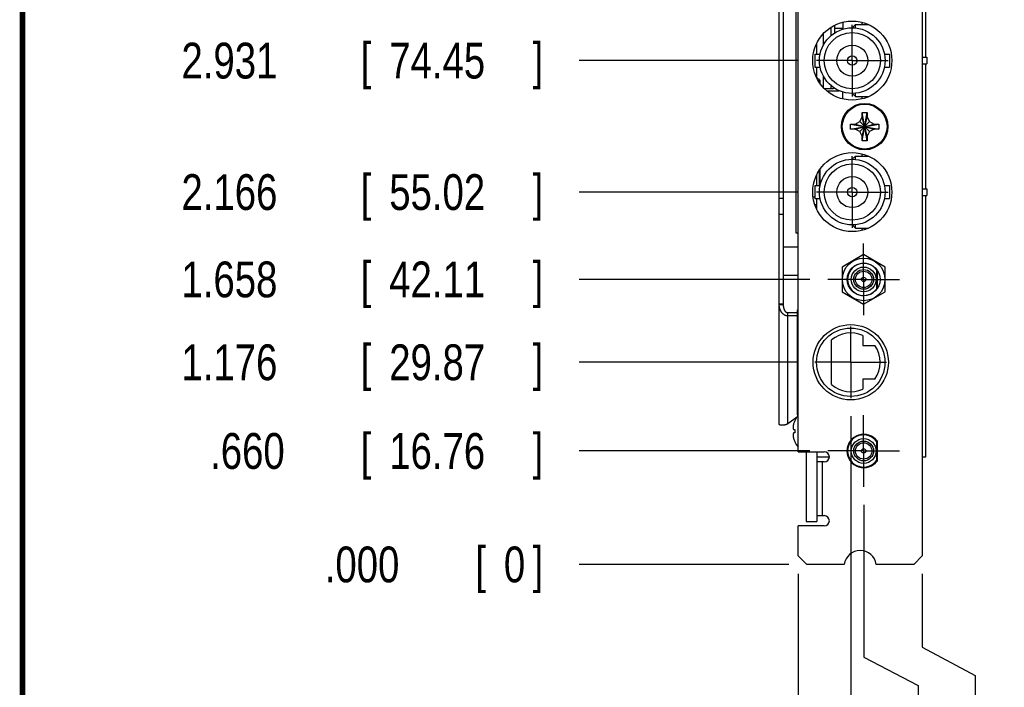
# Model space of a CAD drawing. Header units: inches. Extents: x 0.2 to 16.8, y 0.1 to 10.8.
# Tile 2 of 16: x 0.2 to 3.7, y 3.4 to 5.7. Entities that reach past the tile are written whole.
import ezdxf

# ---------------------------------------------------------------- set-up
doc = ezdxf.new("R2010")
doc.units = ezdxf.units.IN
doc.header["$LTSCALE"] = 0.935
doc.header["$MEASUREMENT"] = 0
doc.linetypes.add('CENTER', pattern=[0.6, 0.375, -0.075, 0.075, -0.075])
doc.layers.get('0').update_dxf_attribs({"linetype": 'CONTINUOUS'})
doc.layers.add('DEFAULT_1', color=7, linetype='CENTER')
doc.layers.add('DIMENSIONS', color=7, linetype='CONTINUOUS')
doc.styles.get("Standard").update_dxf_attribs({"font": 'txt', "width": 0.8})
doc.dimstyles.new('DIMSTYLE_2', dxfattribs={"dimtxt": 0.125, "dimasz": 0.18, "dimexe": 0.18, "dimexo": 0.0625, "dimgap": 0.09, "dimtad": 0, "dimtih": 1, "dimtoh": 1, "dimdec": 3, "dimlfac": 1.666667, "dimzin": 4, "dimdsep": 46, "dimtxsty": 'STANDARD', "dimblk": '_FILLED', "dimblk1": '_FILLED', "dimblk2": '_FILLED', "dimcen": 0.09, "dimadec": 0, "dimazin": 0, "dimtp": 0.01, "dimtm": 0.01, "dimtfac": 1, "dimtdec": 3, "dimtofl": 0, "dimtmove": 0, "dimatfit": 3, "dimldrblk": '_FILLED', "dimfxl": 1, "dimtolj": 1, "dimtzin": 4, "dimarcsym": 0})

# ---------------------------------------------------------------- blocks, each defined once
blk = doc.blocks.new('*D2')
at = {"layer": 'DIMENSIONS', "color": 2, "linetype": 'CONTINUOUS'}
blk.add_line((2.9973, 4.2137), (2.192, 4.2137), dxfattribs=at)
at = {"layer": 'DIMENSIONS', "color": 2, "linetype": 'CONTINUOUS', "width": 0.8}
for s, p in [('.660', (0.9045, 4.1512)), ('[', (1.4295, 4.1512)), ('16.76', (1.5295, 4.1512)), (']', (2.0295, 4.1512))]:
    blk.add_text(s, height=0.125, dxfattribs=at).set_placement(p)
blk = doc.blocks.new('_FILLED')
at = {"color": 0, "linetype": 'BYBLOCK'}
blk.add_solid([(0, 0), (-1, 0.174), (-1, -0.174)], dxfattribs=at)
blk = doc.blocks.new('*D3')
at = {"layer": 'DIMENSIONS', "color": 2, "linetype": 'CONTINUOUS'}
blk.add_line((2.9521, 4.5233), (2.192, 4.5233), dxfattribs=at)
at = {"layer": 'DIMENSIONS', "color": 2, "linetype": 'CONTINUOUS', "width": 0.8}
for s, p in [('1.176', (0.8045, 4.4608)), ('[', (1.4295, 4.4608)), ('29.87', (1.5295, 4.4608)), (']', (2.0295, 4.4608))]:
    blk.add_text(s, height=0.125, dxfattribs=at).set_placement(p)
blk = doc.blocks.new('*D4')
at = {"layer": 'DIMENSIONS', "color": 2, "linetype": 'CONTINUOUS'}
blk.add_line((2.9973, 4.8125), (2.192, 4.8125), dxfattribs=at)
at = {"layer": 'DIMENSIONS', "color": 2, "linetype": 'CONTINUOUS', "width": 0.8}
for s, p in [('[', (1.4295, 4.75)), (']', (2.0295, 4.75)), ('1.658', (0.8045, 4.75)), ('42.11', (1.5295, 4.75))]:
    blk.add_text(s, height=0.125, dxfattribs=at).set_placement(p)
blk = doc.blocks.new('*D5')
at = {"layer": 'DIMENSIONS', "color": 2, "linetype": 'CONTINUOUS'}
blk.add_line((2.9575, 5.1173), (2.192, 5.1173), dxfattribs=at)
at = {"layer": 'DIMENSIONS', "color": 2, "linetype": 'CONTINUOUS', "width": 0.8}
for s, p in [('[', (1.4295, 5.0548)), (']', (2.0295, 5.0548)), ('2.166', (0.8045, 5.0548)), ('55.02', (1.5295, 5.0548))]:
    blk.add_text(s, height=0.125, dxfattribs=at).set_placement(p)
blk = doc.blocks.new('*D6')
at = {"layer": 'DIMENSIONS', "color": 2, "linetype": 'CONTINUOUS'}
blk.add_line((2.9575, 5.5763), (2.192, 5.5763), dxfattribs=at)
at = {"layer": 'DIMENSIONS', "color": 2, "linetype": 'CONTINUOUS', "width": 0.8}
for s, p in [('2.931', (0.8045, 5.5138)), ('[', (1.4295, 5.5138)), ('74.45', (1.5295, 5.5138)), (']', (2.0295, 5.5138))]:
    blk.add_text(s, height=0.125, dxfattribs=at).set_placement(p)
blk = doc.blocks.new('*D7')
at = {"layer": 'DIMENSIONS', "color": 2, "linetype": 'CONTINUOUS'}
blk.add_line((2.9575, 6.0353), (2.192, 6.0353), dxfattribs=at)
at = {"layer": 'DIMENSIONS', "color": 2, "linetype": 'CONTINUOUS', "width": 0.8}
for s, p in [('3.696', (0.8045, 5.9728)), ('[', (1.4295, 5.9728)), ('93.88', (1.5295, 5.9728)), (']', (2.0295, 5.9728))]:
    blk.add_text(s, height=0.125, dxfattribs=at).set_placement(p)
blk = doc.blocks.new('*D8')
at = {"layer": 'DIMENSIONS', "color": 2, "linetype": 'CONTINUOUS'}
blk.add_line((2.9238, 3.8177), (2.192, 3.8177), dxfattribs=at)
at = {"layer": 'DIMENSIONS', "color": 2, "linetype": 'CONTINUOUS', "width": 0.8}
for s, p in [('.000', (1.3045, 3.7552)), ('[', (1.8295, 3.7552)), ('0', (1.9295, 3.7552)), (']', (2.0295, 3.7552))]:
    blk.add_text(s, height=0.125, dxfattribs=at).set_placement(p)
blk = doc.blocks.new('*D9')
at = {"layer": 'DIMENSIONS', "color": 2, "linetype": 'CONTINUOUS'}
for p, q in [((3.1849, 4.0261), (3.1849, 3.4944)), ((3.1849, 3.4944), (3.3749, 3.3948)), ((3.3749, 3.3948), (3.3749, 3.1302))]:
    blk.add_line(p, q, dxfattribs=at)
at = {"layer": 'DIMENSIONS', "color": 2, "linetype": 'CONTINUOUS', "width": 0.8}
for s, p in [(']', (3.4374, 2.9677)), ('9.68', (3.4374, 2.5677)), ('[', (3.4374, 2.4677)), ('.381', (3.4374, 1.9427)), ('2X ', (3.4374, 1.6427))]:
    blk.add_text(s, height=0.125, rotation=90, dxfattribs=at).set_placement(p)
blk = doc.blocks.new('*D10')
at = {"layer": 'DIMENSIONS', "color": 2, "linetype": 'CONTINUOUS'}
for p, q in [((3.3895, 3.7852), (3.3895, 3.5292)), ((3.3895, 3.5292), (3.574, 3.4296)), ((3.574, 3.4296), (3.574, 3.1302))]:
    blk.add_line(p, q, dxfattribs=at)
at = {"layer": 'DIMENSIONS', "color": 2, "linetype": 'CONTINUOUS', "width": 0.8}
for s, p in [(']', (3.6365, 2.9677)), ('18.34', (3.6365, 2.4677)), ('[', (3.6365, 2.3677)), ('.722', (3.6365, 1.8427))]:
    blk.add_text(s, height=0.125, rotation=90, dxfattribs=at).set_placement(p)
blk = doc.blocks.new('*D11')
at = {"layer": 'DIMENSIONS', "color": 2, "linetype": 'CONTINUOUS'}
blk.add_line((3.1397, 4.3357), (3.1397, 3.1302), dxfattribs=at)
at = {"layer": 'DIMENSIONS', "color": 2, "linetype": 'CONTINUOUS', "width": 0.8}
for s, p in [(']', (3.2022, 2.9677)), ('7.77', (3.2022, 2.5677)), ('[', (3.2022, 2.4677)), ('.306', (3.2022, 1.9427))]:
    blk.add_text(s, height=0.125, rotation=90, dxfattribs=at).set_placement(p)
blk = doc.blocks.new('*D12')
at = {"layer": 'DIMENSIONS', "color": 2, "linetype": 'CONTINUOUS'}
blk.add_line((3.1451, 6.2228), (3.1451, 7.1273), dxfattribs=at)
at = {"layer": 'DIMENSIONS', "color": 2, "linetype": 'CONTINUOUS', "width": 0.8}
for s, p in [(']', (3.2076, 8.5148)), ('7.99', (3.2076, 8.1148)), ('[', (3.2076, 8.0148)), ('.315', (3.2076, 7.4898)), ('3X ', (3.2076, 7.1898))]:
    blk.add_text(s, height=0.125, rotation=90, dxfattribs=at).set_placement(p)
blk = doc.blocks.new('*D13')
at = {"layer": 'DIMENSIONS', "color": 2, "linetype": 'CONTINUOUS'}
blk.add_line((2.9563, 3.7852), (2.9563, 3.1302), dxfattribs=at)
at = {"layer": 'DIMENSIONS', "color": 2, "linetype": 'CONTINUOUS', "width": 0.8}
for s, p in [(']', (3.0188, 2.9677)), ('0', (3.0188, 2.8677)), ('[', (3.0188, 2.7677)), ('.000', (3.0188, 2.2427))]:
    blk.add_text(s, height=0.125, rotation=90, dxfattribs=at).set_placement(p)

msp = doc.modelspace()

# ---------------------------------------------------------------- linework, layer by layer
at = {"color": 7, "linetype": 'CONTINUOUS'}
for p, q in [((2.88997, 4.30728), (2.88997, 6.25637)), ((2.95625, 4.21128), (2.95625, 6.19008)), ((3.38945, 6.17148), (3.38945, 3.84768)), ((2.94902, 4.97366), (2.94902, 6.0527)), ((2.90497, 4.72728), (2.90497, 6.02088)), ((3.40085, 6.02358), (3.40085, 5.58798)), ((3.11201, 5.71024), (3.11201, 5.68598)), ((3.17921, 5.70198), (3.17921, 5.70997)), ((3.04351, 5.66963), (3.04351, 5.62924)), ((3.07186, 5.66438), (3.07186, 5.6932)), ((3.08367, 5.673), (3.08367, 5.69982)), ((3.08367, 5.68941), (3.11201, 5.68941)), ((3.14511, 5.69088), (3.15621, 5.70198)), ((3.15621, 5.69034), (3.15621, 5.70198)), ((3.15621, 5.70198), (3.20199, 5.70198)), ((3.02165, 5.59908), (3.02165, 5.6379)), ((3.01491, 5.59908), (3.01491, 5.55348)), ((3.01491, 5.59908), (3.0328, 5.59908)), ((3.25742, 5.59908), (3.27531, 5.59908)), ((3.27531, 5.59908), (3.27531, 5.55348)), ((3.38945, 5.58798), (3.40491, 5.58798)), ((3.40491, 5.58798), (3.40491, 5.56458)), ((3.01491, 5.55348), (3.0328, 5.55348)), ((3.02165, 5.51466), (3.02165, 5.55348)), ((3.25742, 5.55348), (3.27531, 5.55348)), ((3.38945, 5.56458), (3.40491, 5.56458)), ((3.40085, 5.56458), (3.40085, 5.12898)), ((3.03139, 5.50808), (3.03139, 5.4981)), ((3.04351, 5.52331), (3.04351, 5.48293)), ((3.07894, 5.47738), (3.0489, 5.47738)), ((3.05583, 5.47107), (3.09969, 5.47107)), ((3.07186, 5.47738), (3.07186, 5.48818)), ((3.07894, 5.48274), (3.07894, 5.47738)), ((3.11201, 5.44232), (3.11201, 5.46659)), ((3.14511, 5.46168), (3.15621, 5.45058)), ((3.15621, 5.45058), (3.15621, 5.46222)), ((3.15621, 5.45058), (3.20199, 5.45058)), ((3.17921, 5.44259), (3.17921, 5.45058)), ((3.17991, 5.37888), (3.17991, 5.39497)), ((3.17994, 5.29625), (3.19668, 5.3955)), ((3.19668, 5.29625), (3.17994, 5.3955)), ((3.19671, 5.39497), (3.19671, 5.37888)), ((3.15531, 5.35428), (3.1709, 5.36328)), ((3.1709, 5.36328), (3.17991, 5.37888)), ((3.1709, 5.32848), (3.20571, 5.36328)), ((3.20571, 5.32848), (3.1709, 5.36328)), ((3.17991, 5.31288), (3.19671, 5.37888)), ((3.19671, 5.31288), (3.17991, 5.37888)), ((3.19671, 5.37888), (3.20571, 5.36328)), ((3.20571, 5.36328), (3.22131, 5.35428)), ((3.13868, 5.33751), (3.23793, 5.35425)), ((3.13868, 5.35425), (3.23793, 5.33751)), ((3.13922, 5.35428), (3.15531, 5.35428)), ((3.15531, 5.33748), (3.13922, 5.33748)), ((3.15531, 5.33748), (3.22131, 5.35428)), ((3.15531, 5.35428), (3.22131, 5.33748)), ((3.1709, 5.32848), (3.15531, 5.33748)), ((3.17991, 5.31288), (3.1709, 5.32848)), ((3.20571, 5.32848), (3.19671, 5.31288)), ((3.22131, 5.33748), (3.20571, 5.32848)), ((3.22131, 5.35428), (3.23739, 5.35428)), ((3.23739, 5.33748), (3.22131, 5.33748)), ((3.17991, 5.29679), (3.17991, 5.31288)), ((3.19671, 5.31288), (3.19671, 5.29679)), ((3.14511, 5.23188), (3.15621, 5.24298)), ((3.15621, 5.23134), (3.15621, 5.24298)), ((3.15621, 5.24298), (3.20199, 5.24298)), ((3.17921, 5.24298), (3.17921, 5.25097)), ((3.03139, 5.19546), (3.03139, 5.14008)), ((3.02165, 5.14008), (3.02165, 5.1789)), ((3.01491, 5.14008), (3.01491, 5.09448)), ((3.01491, 5.14008), (3.0328, 5.14008)), ((3.25742, 5.14008), (3.27531, 5.14008)), ((3.27531, 5.14008), (3.27531, 5.09448)), ((3.38945, 5.12898), (3.40491, 5.12898)), ((3.40491, 5.12898), (3.40491, 5.10558)), ((3.00809, 5.10108), (3.01491, 5.10108)), ((3.01491, 5.09448), (3.0328, 5.09448)), ((3.02165, 5.05566), (3.02165, 5.09448)), ((3.25742, 5.09448), (3.27531, 5.09448)), ((3.38945, 5.10558), (3.40491, 5.10558)), ((3.40085, 5.10558), (3.40085, 4.19268)), ((3.14511, 5.00268), (3.15621, 4.99158)), ((3.15621, 4.99158), (3.15621, 5.00322)), ((3.15621, 4.99158), (3.20199, 4.99158)), ((3.17921, 4.98359), (3.17921, 4.99158)), ((2.95625, 4.97366), (2.94902, 4.97366)), ((2.90497, 4.92617), (2.95625, 4.92617)), ((3.18485, 4.89908), (3.10985, 4.85578)), ((3.25985, 4.85578), (3.18485, 4.89908)), ((3.10985, 4.85578), (3.10985, 4.76918)), ((3.23075, 4.78022), (3.23075, 4.84473)), ((3.25985, 4.76918), (3.25985, 4.85578)), ((2.90497, 4.82719), (2.95625, 4.82719)), ((3.23255, 4.78129), (3.23255, 4.84367)), ((3.10985, 4.76918), (3.18485, 4.72588)), ((3.18485, 4.72588), (3.25985, 4.76918)), ((2.88997, 4.72728), (2.90497, 4.72728)), ((2.95431, 4.69546), (2.91997, 4.69546)), ((2.95431, 4.68485), (2.91997, 4.68485)), ((2.95431, 4.70628), (2.95625, 4.70628)), ((2.95431, 4.34028), (2.95431, 4.70628)), ((3.18171, 4.61689), (3.18171, 4.58238)), ((3.07311, 4.44523), (3.07311, 4.60133)), ((3.18171, 4.58238), (3.22358, 4.58238)), ((3.22358, 4.46418), (3.18171, 4.46418)), ((3.18171, 4.46418), (3.18171, 4.42967)), ((2.95445, 4.33242), (2.91997, 4.30803)), ((2.95431, 4.34028), (2.95625, 4.34028)), ((2.94027, 4.28838), (2.9443, 4.28838)), ((2.9443, 4.27698), (2.94027, 4.27698)), ((3.23075, 4.18142), (3.23075, 4.24593)), ((3.23255, 4.17981), (3.23255, 4.24755)), ((2.95625, 4.21128), (3.04715, 4.21128)), ((2.98445, 4.21128), (2.98445, 3.96768)), ((3.02165, 4.21128), (3.02165, 3.96768)), ((3.06513, 4.19268), (3.02165, 4.19268)), ((3.40085, 4.19268), (3.38945, 4.19268)), ((3.04715, 4.17528), (3.02165, 4.17528)), ((3.02165, 3.98808), (3.04715, 3.98808)), ((3.04715, 3.95208), (2.95625, 3.95208)), ((2.95625, 3.84768), (2.95625, 3.95208)), ((2.98445, 3.96768), (3.02165, 3.96768)), ((2.95625, 3.84768), (2.98625, 3.81768)), ((3.11715, 3.81768), (2.98625, 3.81768)), ((3.35945, 3.81768), (3.22856, 3.81768)), ((3.35945, 3.81768), (3.38945, 3.84768))]:
    msp.add_line(p, q, dxfattribs=at)
at = {"color": 9, "linetype": 'CONTINUOUS'}
for p, q in [((3.02998, 5.5104), (3.02998, 5.50025)), ((3.02998, 5.19331), (3.02998, 5.14008)), ((2.88997, 5.09557), (2.90497, 5.09557)), ((3.02165, 5.07288), (3.01448, 5.07288)), ((2.88997, 5.04048), (2.90497, 5.04048)), ((2.89007, 4.72368), (2.90502, 4.72458)), ((2.91997, 4.30803), (2.91997, 4.69546)), ((2.95445, 4.34028), (2.95445, 4.33242)), ((3.03965, 4.17528), (3.03965, 3.98808))]:
    msp.add_line(p, q, dxfattribs=at)
at = {"color": 7, "linetype": 'CONTINUOUS', "const_width": 0.02}
msp.add_lwpolyline([(0.25, 10.75859), (0.25, 0.25859)], dxfattribs=at)
at = {"color": 7, "linetype": 'CONTINUOUS'}
for centre, radius in [((3.14511, 5.57628), 0.138), ((3.14511, 5.57628), 0.1146), ((3.14511, 5.57628), 0.0981), ((3.14511, 5.57628), 0.054), ((3.14511, 5.57628), 0.0165), ((3.18831, 5.34588), 0.081), ((3.14511, 5.11728), 0.138), ((3.14511, 5.11728), 0.1146), ((3.14511, 5.11728), 0.0981), ((3.14511, 5.11728), 0.054), ((3.14511, 5.11728), 0.0165), ((3.18485, 4.81248), 0.0744), ((3.18485, 4.81248), 0.057), ((3.18485, 4.81248), 0.0432), ((3.18485, 4.81248), 0.0345), ((3.18485, 4.81248), 0.0285), ((3.18485, 4.81248), 0.00762), ((3.13971, 4.52328), 0.1314), ((3.13971, 4.52328), 0.1194), ((3.18485, 4.21368), 0.0432), ((3.18485, 4.21368), 0.0345), ((3.18485, 4.21368), 0.0285), ((3.18485, 4.21368), 0.00762)]:
    msp.add_circle(centre, radius, dxfattribs=at)
at = {"color": 9, "linetype": 'CONTINUOUS'}
msp.add_circle((3.18831, 5.34588), 0.07821, dxfattribs=at)
at = {"color": 7, "linetype": 'CONTINUOUS'}
for centre, radius, start, end in [((3.18485, 4.81248), 0.0561, 35.0968, 324.9032), ((3.13971, 4.52328), 0.1026, 65.83557, 130.4755), ((3.13971, 4.52328), 0.1026, 324.82867, 35.17133), ((3.13971, 4.52328), 0.1026, 229.5245, 294.16443), ((3.02577, 4.28268), 0.08913, 156.0708, 163.57737), ((3.02577, 4.28268), 0.08932, 148.92933, 155.79899), ((3.18485, 4.21368), 0.0585, 35.37459, 324.62541), ((3.18485, 4.21368), 0.0561, 35.0968, 324.9032), ((3.02577, 4.28268), 0.08913, 196.42263, 203.9292), ((3.02577, 4.28268), 0.08932, 204.20101, 218.87622), ((3.04715, 4.19328), 0.018, 270, 90), ((3.04715, 3.97008), 0.018, 270, 90), ((3.17285, 3.80988), 0.05625, 7.9707, 172.0293)]:
    msp.add_arc(centre, radius, start, end, dxfattribs=at)
for points, knots in [([(3.02998, 5.5104), (3.0283, 5.51134), (3.02549, 5.51301), (3.02275, 5.51477), (3.02164, 5.51552)], [0, 0, 0, 0, 0.5899754, 1, 1, 1, 1]), ([(3.03139, 5.50808), (3.03139, 5.50818), (3.03138, 5.50839), (3.03132, 5.5087), (3.03123, 5.509), (3.03109, 5.50928), (3.03093, 5.50955), (3.03073, 5.5098), (3.03051, 5.51003), (3.03026, 5.51023), (3.03007, 5.51035), (3.02998, 5.5104)], [0, 0, 0, 0, 0.1088874, 0.2179504, 0.328075, 0.4388464, 0.5496745, 0.6609371, 0.7736182, 0.8869296, 1, 1, 1, 1]), ([(3.17991, 5.39497), (3.17991, 5.39503), (3.17992, 5.39515), (3.17993, 5.39533), (3.17993, 5.39545), (3.17994, 5.3955)], [0, 0, 0, 0, 0.3336163, 0.66695, 1, 1, 1, 1]), ([(3.17994, 5.3955), (3.18087, 5.39554), (3.18272, 5.39561), (3.18552, 5.39567), (3.18831, 5.39569), (3.1911, 5.39567), (3.19389, 5.39561), (3.19575, 5.39554), (3.19668, 5.3955)], [0, 0, 0, 0, 0.1665214, 0.3332162, 0.5, 0.6667838, 0.8334786, 1, 1, 1, 1]), ([(3.19668, 5.3955), (3.19668, 5.39545), (3.19669, 5.39533), (3.1967, 5.39515), (3.1967, 5.39503), (3.19671, 5.39497)], [0, 0, 0, 0, 0.33305, 0.6663837, 1, 1, 1, 1]), ([(3.13851, 5.34588), (3.13851, 5.34681), (3.13852, 5.34867), (3.13858, 5.35146), (3.13864, 5.35332), (3.13868, 5.35425)], [0, 0, 0, 0, 0.3335969, 0.6669803, 1, 1, 1, 1]), ([(3.13868, 5.33751), (3.13864, 5.33844), (3.13858, 5.3403), (3.13852, 5.34309), (3.13851, 5.34495), (3.13851, 5.34588)], [0, 0, 0, 0, 0.3330304, 0.6664116, 1, 1, 1, 1]), ([(3.13868, 5.35425), (3.13874, 5.35425), (3.13886, 5.35426), (3.13904, 5.35427), (3.13916, 5.35428), (3.13922, 5.35428)], [0, 0, 0, 0, 0.33305, 0.6663837, 1, 1, 1, 1]), ([(3.13922, 5.33748), (3.13916, 5.33748), (3.13904, 5.33749), (3.13886, 5.3375), (3.13874, 5.33751), (3.13868, 5.33751)], [0, 0, 0, 0, 0.3336163, 0.66695, 1, 1, 1, 1]), ([(3.23739, 5.35428), (3.23745, 5.35428), (3.23757, 5.35427), (3.23775, 5.35426), (3.23787, 5.35425), (3.23793, 5.35425)], [0, 0, 0, 0, 0.3336163, 0.66695, 1, 1, 1, 1]), ([(3.23793, 5.33751), (3.23787, 5.33751), (3.23775, 5.3375), (3.23757, 5.33749), (3.23745, 5.33748), (3.23739, 5.33748)], [0, 0, 0, 0, 0.33305, 0.6663837, 1, 1, 1, 1]), ([(3.23793, 5.35425), (3.23797, 5.35332), (3.23804, 5.35146), (3.23809, 5.34867), (3.23811, 5.34681), (3.23811, 5.34588)], [0, 0, 0, 0, 0.3330304, 0.6664116, 1, 1, 1, 1]), ([(3.23811, 5.34588), (3.23811, 5.34495), (3.23809, 5.34309), (3.23804, 5.3403), (3.23797, 5.33844), (3.23793, 5.33751)], [0, 0, 0, 0, 0.3335969, 0.6669803, 1, 1, 1, 1]), ([(3.17994, 5.29625), (3.17993, 5.29631), (3.17993, 5.29643), (3.17992, 5.29661), (3.17991, 5.29673), (3.17991, 5.29679)], [0, 0, 0, 0, 0.33305, 0.6663837, 1, 1, 1, 1]), ([(3.19668, 5.29625), (3.19575, 5.29622), (3.19389, 5.29615), (3.1911, 5.29609), (3.18831, 5.29607), (3.18552, 5.29609), (3.18272, 5.29615), (3.18087, 5.29622), (3.17994, 5.29625)], [0, 0, 0, 0, 0.1665214, 0.3332162, 0.5, 0.6667838, 0.8334786, 1, 1, 1, 1]), ([(3.19671, 5.29679), (3.1967, 5.29673), (3.1967, 5.29661), (3.19669, 5.29643), (3.19668, 5.29631), (3.19668, 5.29625)], [0, 0, 0, 0, 0.3336163, 0.66695, 1, 1, 1, 1]), ([(2.91997, 4.68485), (2.9195, 4.68485), (2.91855, 4.68488), (2.91712, 4.68502), (2.91568, 4.68527), (2.91422, 4.68562), (2.91276, 4.68608), (2.91129, 4.68665), (2.90983, 4.68733), (2.90836, 4.68813), (2.90691, 4.68906), (2.90546, 4.69012), (2.90402, 4.69132), (2.90259, 4.69266), (2.90119, 4.69416), (2.89982, 4.69581), (2.89849, 4.69761), (2.89722, 4.69958), (2.896, 4.7017), (2.89486, 4.70399), (2.89381, 4.70643), (2.89286, 4.70903), (2.89202, 4.71176), (2.89131, 4.71461), (2.89074, 4.71755), (2.89031, 4.72059), (2.89014, 4.72264), (2.89007, 4.72368)], [0, 0, 0, 0, 0.0262824, 0.0529871, 0.0801698, 0.1079739, 0.1364506, 0.1657207, 0.1958215, 0.2268259, 0.258914, 0.2922418, 0.3270442, 0.3634688, 0.4016358, 0.4414902, 0.4831576, 0.5267316, 0.5722635, 0.6198106, 0.6694728, 0.7210369, 0.7742345, 0.8288646, 0.8848687, 0.942002, 1, 1, 1, 1]), ([(2.90502, 4.72458), (2.905, 4.72503), (2.90497, 4.72593), (2.90497, 4.72683), (2.90497, 4.72728)], [0, 0, 0, 0, 0.4949924, 1, 1, 1, 1]), ([(2.91997, 4.69546), (2.91977, 4.69546), (2.91936, 4.69547), (2.91876, 4.69555), (2.91813, 4.69568), (2.91749, 4.69588), (2.91683, 4.69615), (2.91615, 4.69649), (2.91545, 4.69693), (2.91471, 4.69746), (2.91396, 4.6981), (2.91319, 4.69887), (2.9124, 4.69978), (2.9116, 4.70084), (2.91078, 4.70209), (2.90995, 4.70355), (2.90912, 4.70525), (2.9083, 4.70721), (2.90751, 4.70947), (2.90677, 4.71203), (2.90613, 4.71486), (2.9056, 4.71793), (2.90521, 4.72119), (2.90506, 4.72344), (2.90502, 4.72458)], [0, 0, 0, 0, 0.0168857, 0.0342231, 0.0521928, 0.0710832, 0.0911723, 0.1126607, 0.1359679, 0.1614517, 0.1894697, 0.2202208, 0.2540153, 0.2915949, 0.3336623, 0.3808864, 0.4341709, 0.494321, 0.5620492, 0.6377057, 0.7203682, 0.8089413, 0.9024617, 1, 1, 1, 1]), ([(2.95625, 4.33402), (2.95614, 4.33393), (2.95553, 4.3334), (2.95494, 4.33287), (2.95445, 4.33242)], [0, 0, 0, 0, 0.1788464, 1, 1, 1, 1]), ([(2.91997, 4.30803), (2.91929, 4.30772), (2.91794, 4.30712), (2.9159, 4.30631), (2.91389, 4.3056), (2.9119, 4.30499), (2.90995, 4.30448), (2.90804, 4.30405), (2.90619, 4.30372), (2.90441, 4.30348), (2.9027, 4.30331), (2.90106, 4.30323), (2.89952, 4.30322), (2.89807, 4.30329), (2.89673, 4.30342), (2.89549, 4.30362), (2.89436, 4.30387), (2.89336, 4.30418), (2.89247, 4.30453), (2.89172, 4.30492), (2.89109, 4.30534), (2.8906, 4.3058), (2.89024, 4.30627), (2.89002, 4.30677), (2.88997, 4.30711), (2.88997, 4.30728)], [0, 0, 0, 0, 0.069326, 0.1372065, 0.2034365, 0.2679263, 0.3304407, 0.3908958, 0.4490882, 0.5049074, 0.5582028, 0.6088184, 0.6566627, 0.7015675, 0.7434908, 0.782309, 0.8179991, 0.8505226, 0.8798874, 0.9061679, 0.9294661, 0.950031, 0.9682083, 0.9845954, 1, 1, 1, 1]), ([(2.94027, 4.30788), (2.94016, 4.30744), (2.93995, 4.3066), (2.93967, 4.30535), (2.93943, 4.30417), (2.93922, 4.30303), (2.93903, 4.30192), (2.93886, 4.30084), (2.93872, 4.29977), (2.93859, 4.29871), (2.93848, 4.29765), (2.93839, 4.29659), (2.93834, 4.29588), (2.93832, 4.29552)], [0, 0, 0, 0, 0.1074929, 0.208797, 0.3049805, 0.397118, 0.486254, 0.5734028, 0.6592208, 0.7442391, 0.8290284, 0.9141053, 1, 1, 1, 1]), ([(2.93832, 4.29552), (2.93834, 4.29531), (2.93839, 4.29489), (2.93848, 4.29427), (2.9386, 4.29366), (2.93872, 4.29304), (2.93887, 4.29242), (2.93903, 4.2918), (2.93922, 4.29116), (2.93944, 4.2905), (2.93968, 4.28982), (2.93996, 4.28911), (2.94016, 4.28863), (2.94027, 4.28838)], [0, 0, 0, 0, 0.084816, 0.1690019, 0.2530422, 0.3374567, 0.4227527, 0.509584, 0.5987391, 0.6911476, 0.7879878, 0.8905039, 1, 1, 1, 1]), ([(2.94446, 4.31919), (2.94442, 4.31921), (2.94439, 4.31923), (2.9443, 4.31928), (2.9443, 4.31928)], [0, 0, 0, 0, 0.6664095, 1, 1, 1, 1]), ([(2.94446, 4.31919), (2.94444, 4.31915), (2.9444, 4.31907), (2.94435, 4.31895), (2.94431, 4.31887), (2.9443, 4.31883)], [0, 0, 0, 0, 0.33333, 0.6666023, 1, 1, 1, 1]), ([(2.94027, 4.27698), (2.94016, 4.27673), (2.93995, 4.27623), (2.93967, 4.2755), (2.93942, 4.27481), (2.93921, 4.27415), (2.93902, 4.27351), (2.93886, 4.27289), (2.93871, 4.27228), (2.93859, 4.27167), (2.93848, 4.27106), (2.93839, 4.27045), (2.93834, 4.27005), (2.93832, 4.26984)], [0, 0, 0, 0, 0.1124057, 0.2169238, 0.3150114, 0.4080538, 0.4973516, 0.5838916, 0.6685157, 0.7519011, 0.834585, 0.9171141, 1, 1, 1, 1]), ([(2.93832, 4.26984), (2.93834, 4.26948), (2.93839, 4.26877), (2.93848, 4.26771), (2.93859, 4.26665), (2.93872, 4.26559), (2.93886, 4.26452), (2.93903, 4.26344), (2.93922, 4.26233), (2.93943, 4.26119), (2.93967, 4.26001), (2.93995, 4.25876), (2.94016, 4.25791), (2.94027, 4.25748)], [0, 0, 0, 0, 0.0858947, 0.1709716, 0.2557609, 0.3407792, 0.4265972, 0.513746, 0.602882, 0.6950195, 0.791203, 0.8925071, 1, 1, 1, 1]), ([(2.9443, 4.28838), (2.94431, 4.28838), (2.94435, 4.28838), (2.9444, 4.28837), (2.94444, 4.28837), (2.94446, 4.28837)], [0, 0, 0, 0, 0.3323014, 0.6655732, 1, 1, 1, 1]), ([(2.94446, 4.28837), (2.94442, 4.28774), (2.94436, 4.28647), (2.94431, 4.28458), (2.9443, 4.28331), (2.9443, 4.28268)], [0, 0, 0, 0, 0.3330911, 0.6664623, 1, 1, 1, 1]), ([(2.9443, 4.28268), (2.9443, 4.28205), (2.94431, 4.28078), (2.94436, 4.27889), (2.94442, 4.27762), (2.94446, 4.27699)], [0, 0, 0, 0, 0.333545, 0.666918, 1, 1, 1, 1]), ([(2.94446, 4.27699), (2.94444, 4.27699), (2.9444, 4.27699), (2.94435, 4.27698), (2.94431, 4.27698), (2.9443, 4.27698)], [0, 0, 0, 0, 0.3344263, 0.6677598, 1, 1, 1, 1]), ([(2.9443, 4.24653), (2.94431, 4.24649), (2.94435, 4.24641), (2.9444, 4.24629), (2.94444, 4.24621), (2.94446, 4.24617)], [0, 0, 0, 0, 0.3333257, 0.66667, 1, 1, 1, 1]), ([(2.94446, 4.24617), (2.94442, 4.24615), (2.94439, 4.24613), (2.9443, 4.24608), (2.9443, 4.24608)], [0, 0, 0, 0, 0.6664095, 1, 1, 1, 1])]:
    msp.add_open_spline(points, degree=3, knots=knots, dxfattribs=at)
msp.add_open_spline([(2.89007, 4.72368), (2.89004, 4.72427), (2.88998, 4.72546), (2.88997, 4.72667), (2.88997, 4.72728)], degree=3, dxfattribs=at)
at = {"layer": 'DEFAULT_1', "color": 7, "linetype": 'CENTER'}
for p, q in [((3.14511, 5.57628), (3.14511, 5.70134)), ((3.14511, 5.57628), (3.02005, 5.57628)), ((3.14511, 5.57628), (3.14511, 5.45122)), ((3.14511, 5.57628), (3.27017, 5.57628)), ((3.14511, 5.11728), (3.14511, 5.24234)), ((3.14511, 5.11728), (3.02005, 5.11728)), ((3.14511, 5.11728), (3.27017, 5.11728)), ((3.14511, 5.11728), (3.14511, 4.99222)), ((3.18485, 4.81248), (3.18485, 4.93754)), ((3.18485, 4.81248), (3.05979, 4.81248)), ((3.18485, 4.81248), (3.30991, 4.81248)), ((3.18485, 4.81248), (3.18485, 4.68742)), ((3.13971, 4.52328), (3.13971, 4.64834)), ((3.13971, 4.52328), (3.01465, 4.52328)), ((3.13971, 4.52328), (3.26477, 4.52328)), ((3.13971, 4.52328), (3.13971, 4.39822)), ((3.18485, 4.21368), (3.18485, 4.33874)), ((3.18485, 4.21368), (3.05979, 4.21368)), ((3.18485, 4.21368), (3.30991, 4.21368)), ((3.18485, 4.21368), (3.18485, 4.08862))]:
    msp.add_line(p, q, dxfattribs=at)

# ---------------------------------------------------------------- dimensions: what is measured, and where the dimension line sits
at = {"layer": 'DIMENSIONS', "color": 2, "linetype": 'CONTINUOUS'}
for feature_location, offset, dtype, text, picture, middle in [((3.14511, 6.22284), (0, 0.90444), 1, '3X <>', '*D12', (3.14511, 7.90228)), ((3.18485, 4.02612), (0.19001, -0.89594), 0, '2X <>', '*D9', (3.37487, 2.35518))]:
    dim = msp.add_ordinate_dim(feature_location=feature_location, offset=offset, dtype=dtype, origin=(2.95625, 3.84768), text=text, dimstyle='DIMSTYLE_2', dxfattribs=at)
    dim.commit()
    dim.dimension.update_dxf_attribs({"geometry": picture, "text_midpoint": middle})
for feature_location, offset, dtype, origin, picture, middle in [((2.95755, 6.03528), (-0.76559, 0), 0, (2.98625, 3.81768), '*D7', (1.46695, 6.03528)), ((2.95755, 5.57628), (-0.76559, 0), 0, (2.98625, 3.81768), '*D6', (1.46695, 5.57628)), ((2.95755, 5.11728), (-0.76559, 0), 0, (3.11715, 3.81768), '*D5', (1.46695, 5.11728)), ((2.99729, 4.81248), (-0.80534, 0), 0, (2.98625, 3.81768), '*D4', (1.46695, 4.81248)), ((2.95215, 4.52328), (-0.76019, 0), 0, (2.98625, 3.81768), '*D3', (1.46695, 4.52328)), ((3.13971, 4.33572), (0, -1.20554), 1, (2.95625, 3.84768), '*D11', (3.13971, 2.50518)), ((2.99729, 4.21368), (-0.80534, 0), 0, (2.98625, 3.81768), '*D2', (1.51695, 4.21368)), ((2.9237539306, 3.8176796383), (-0.7318, 0), 0, (2.9862539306, 3.8176796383), '*D8', (1.7169539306, 3.8176796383)), ((2.9562539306, 3.7851796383), (0, -0.655), 1, (2.9562539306, 3.8476796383), '*D13', (2.9562539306, 2.6551796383)), ((3.38945, 3.78518), (0.18458, -0.655), 0, (2.95625, 3.84768), '*D10', (3.57404, 2.45518))]:
    dim = msp.add_ordinate_dim(feature_location=feature_location, offset=offset, dtype=dtype, origin=origin, dimstyle='DIMSTYLE_2', dxfattribs=at)
    dim.commit()
    dim.dimension.update_dxf_attribs({"geometry": picture, "text_midpoint": middle})

doc.saveas('drawing.dxf')
